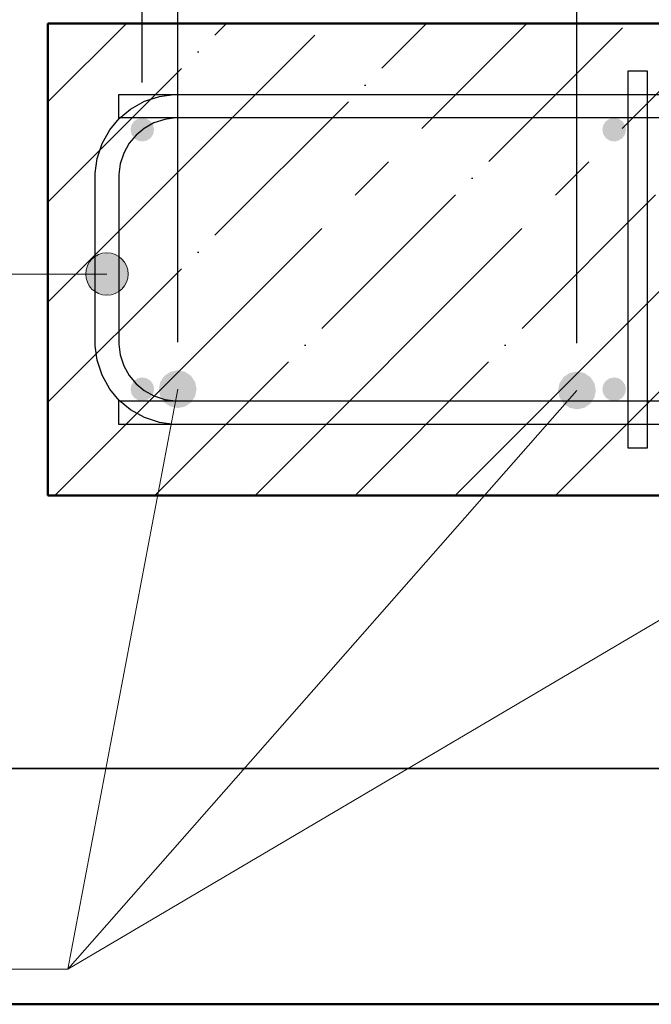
# Model space of a CAD drawing. Header units: millimetres. Extents: x -30645 to 44626, y 46540 to 77351.
# Tile 8 of 84: x -27235 to -26968, y 50022 to 50440. Entities that reach past the tile are written whole.
import ezdxf

# ---------------------------------------------------------------- set-up
doc = ezdxf.new("R2010")
doc.units = ezdxf.units.MM
doc.header["$PDMODE"] = 65
doc.linetypes.add('______11', pattern=[100, 80, -10, 0, -10])
doc.linetypes.add('______5', pattern=[220, 160, -20, 20, -20])
for name, color, linetype, lineweight in [('Standard', 7, 'Continuous', 25), ('Арм.стержн. Арматура края', 96, 'Continuous', 35), ('Арм.стержн. вертикальными 1', 22, 'Continuous', 35), ('Арм.стержн.горизонт. 1', 180, 'Continuous', 35), ('Размерная линия_ общее', 7, 'Continuous', 13)]:
    doc.layers.add(name, color=color, linetype=linetype, lineweight=lineweight)
doc.layers.add('Арм.стержн. вертикальными 2', color=7, linetype='Continuous', lineweight=35, true_color=0x006e00)
doc.layers.add('Арм.стержн.Стяжки', color=7, linetype='Continuous', lineweight=35, true_color=0x501e0f)
doc.styles.add('ISOCPEUR', font='ISOCPEUR')
doc.dimstyles.new('DIMSTYLE_3', dxfattribs={"dimtxt": 44, "dimasz": 50, "dimexe": 0, "dimexo": 0, "dimgap": 22, "dimtad": 2, "dimdec": 0, "dimrnd": 5, "dimzin": 12, "dimdsep": 46, "dimtxsty": 'ISOCPEUR', "dimblk1": 'ALL_ML_STRICH', "dimblk2": 'ALL_ML_STRICH', "dimsah": 1, "dimcen": 0, "dimclrd": 7, "dimclre": 256, "dimclrt": 7, "dimadec": 0, "dimazin": 0, "dimtfac": 1, "dimtdec": 0, "dimtix": 1, "dimtmove": 2, "dimatfit": 3, "dimfxl": 0, "dimtzin": 0, "dimlwd": 0, "dimlwe": -3, "dimarcsym": 0})
doc.dimstyles.new('DIMSTYLE_8', dxfattribs={"dimtxt": 44, "dimasz": 50, "dimexe": 0, "dimexo": 0, "dimgap": 22, "dimtad": 2, "dimdec": 0, "dimrnd": 5, "dimzin": 12, "dimdsep": 46, "dimtxsty": 'ISOCPEUR', "dimblk1": 'ALL_ML_STRICH', "dimblk2": 'ALL_ML_STRICH', "dimsah": 1, "dimcen": 0, "dimclrd": 7, "dimclre": 256, "dimclrt": 7, "dimadec": 0, "dimazin": 0, "dimtfac": 1, "dimtdec": 0, "dimtix": 1, "dimtmove": 2, "dimatfit": 3, "dimfxl": 0, "dimtvp": 1.2, "dimtzin": 0, "dimlwd": 0, "dimlwe": -3, "dimarcsym": 0})

# ---------------------------------------------------------------- blocks, each defined once
blk = doc.blocks.new('ALL_ML_STRICH')
at = {"color": 0, "linetype": 'ByBlock', "lineweight": -2}
for p, q in [((0, -0.5), (0, 0.5)), ((-0.3, -0.3), (0.3, 0.3)), ((-1, 0), (0.5, 0))]:
    blk.add_line(p, q, dxfattribs=at)
blk = doc.blocks.new('*D196')
at = {"layer": 'DEFPOINTS', "color": 7, "linetype": 'Continuous', "lineweight": 13, "transparency": 33554687}
for p in [(-27223.48, 50505.12), (-27223.48, 50438.15), (-27168.48, 50283.15)]:
    blk.add_point(p, dxfattribs=at)
at = {"layer": 'Размерная линия_ общее', "color": 253, "linetype": 'Continuous', "lineweight": -2, "true_color": 0xa0a0a0, "transparency": 33554687}
for p, q in [((-27223.48, 50458.15), (-27223.48, 50505.12)), ((-27168.48, 50303.15), (-27168.48, 50505.12))]:
    blk.add_line(p, q, dxfattribs=at)
at = {"layer": 'Размерная линия_ общее', "color": 7, "linetype": 'Continuous', "lineweight": -2, "transparency": 33554687}
blk.add_line((-27223.48, 50505.12), (-27168.48, 50505.12), dxfattribs=at)
at = {"layer": 'Размерная линия_ общее', "color": 7, "linetype": 'Continuous', "lineweight": 13, "transparency": 33554687, "xscale": 50, "yscale": 50, "zscale": 50, "rotation": 180}
blk.add_blockref('ALL_ML_STRICH', (-27223.48, 50505.12), dxfattribs=at)
at = {"layer": 'Размерная линия_ общее', "color": 7, "linetype": 'Continuous', "lineweight": 13, "transparency": 33554687, "xscale": 50, "yscale": 50, "zscale": 50}
blk.add_blockref('ALL_ML_STRICH', (-27168.48, 50505.12), dxfattribs=at)
at = {"layer": 'Размерная линия_ общее', "color": 7, "linetype": 'Continuous', "lineweight": 13, "transparency": 33554687, "insert": (-27269.1, 50537.08), "char_height": 44, "width": 88, "attachment_point": 5, "style": 'ISOCPEUR'}
blk.add_mtext('\\A1;{55}', dxfattribs=at)
blk = doc.blocks.new('*D197')
at = {"layer": 'DEFPOINTS', "color": 7, "linetype": 'Continuous', "lineweight": 13, "transparency": 33554687}
for p in [(-27168.48, 50505.12), (-27168.48, 50283.15), (-26999.23, 50282.64)]:
    blk.add_point(p, dxfattribs=at)
at = {"layer": 'Размерная линия_ общее', "color": 253, "linetype": 'Continuous', "lineweight": -2, "true_color": 0xa0a0a0, "transparency": 33554687}
for p, q in [((-27168.48, 50303.15), (-27168.48, 50505.12)), ((-26999.23, 50302.64), (-26999.23, 50505.12))]:
    blk.add_line(p, q, dxfattribs=at)
at = {"layer": 'Размерная линия_ общее', "color": 7, "linetype": 'Continuous', "lineweight": -2, "transparency": 33554687}
blk.add_line((-27168.48, 50505.12), (-26999.23, 50505.12), dxfattribs=at)
at = {"layer": 'Размерная линия_ общее', "color": 7, "linetype": 'Continuous', "lineweight": 13, "transparency": 33554687, "xscale": 50, "yscale": 50, "zscale": 50, "rotation": 180}
blk.add_blockref('ALL_ML_STRICH', (-27168.48, 50505.12), dxfattribs=at)
at = {"layer": 'Размерная линия_ общее', "color": 7, "linetype": 'Continuous', "lineweight": 13, "transparency": 33554687, "xscale": 50, "yscale": 50, "zscale": 50}
blk.add_blockref('ALL_ML_STRICH', (-26999.23, 50505.12), dxfattribs=at)
at = {"layer": 'Размерная линия_ общее', "color": 7, "linetype": 'Continuous', "lineweight": 13, "transparency": 33554687, "insert": (-27077.26, 50537.12), "char_height": 44, "width": 132, "attachment_point": 5, "style": 'ISOCPEUR'}
blk.add_mtext('\\A1;{170}', dxfattribs=at)
blk = doc.blocks.new('*D198')
at = {"layer": 'DEFPOINTS', "color": 7, "linetype": 'Continuous', "lineweight": 13, "transparency": 33554687}
for p in [(-26999.23, 50505.12), (-26999.23, 50282.64), (-26799.23, 50282.64)]:
    blk.add_point(p, dxfattribs=at)
at = {"layer": 'Размерная линия_ общее', "color": 253, "linetype": 'Continuous', "lineweight": -2, "true_color": 0xa0a0a0, "transparency": 33554687}
for p, q in [((-26999.23, 50302.64), (-26999.23, 50505.12)), ((-26799.23, 50302.64), (-26799.23, 50505.12))]:
    blk.add_line(p, q, dxfattribs=at)
at = {"layer": 'Размерная линия_ общее', "color": 7, "linetype": 'Continuous', "lineweight": -2, "transparency": 33554687}
blk.add_line((-26999.23, 50505.12), (-26799.23, 50505.12), dxfattribs=at)
at = {"layer": 'Размерная линия_ общее', "color": 7, "linetype": 'Continuous', "lineweight": 13, "transparency": 33554687, "xscale": 50, "yscale": 50, "zscale": 50, "rotation": 180}
blk.add_blockref('ALL_ML_STRICH', (-26999.23, 50505.12), dxfattribs=at)
at = {"layer": 'Размерная линия_ общее', "color": 7, "linetype": 'Continuous', "lineweight": 13, "transparency": 33554687, "xscale": 50, "yscale": 50, "zscale": 50}
blk.add_blockref('ALL_ML_STRICH', (-26799.23, 50505.12), dxfattribs=at)
at = {"layer": 'Размерная линия_ общее', "color": 7, "linetype": 'Continuous', "lineweight": 13, "transparency": 33554687, "insert": (-26897.03, 50537.12), "char_height": 44, "width": 132, "attachment_point": 5, "style": 'ISOCPEUR'}
blk.add_mtext('\\A1;{200}', dxfattribs=at)
blk = doc.blocks.new('*D199')
at = {"layer": 'DEFPOINTS', "color": 7, "linetype": 'Continuous', "lineweight": 13, "transparency": 33554687}
for p in [(-27223.48, 50590.09), (-27223.48, 50438.15), (-27183.48, 50393.15)]:
    blk.add_point(p, dxfattribs=at)
at = {"layer": 'Размерная линия_ общее', "color": 253, "linetype": 'Continuous', "lineweight": -2, "true_color": 0xa0a0a0, "transparency": 33554687}
for p, q in [((-27223.48, 50458.15), (-27223.48, 50590.09)), ((-27183.48, 50413.15), (-27183.48, 50590.09))]:
    blk.add_line(p, q, dxfattribs=at)
at = {"layer": 'Размерная линия_ общее', "color": 7, "linetype": 'Continuous', "lineweight": -2, "transparency": 33554687}
blk.add_line((-27223.48, 50590.09), (-27183.48, 50590.09), dxfattribs=at)
at = {"layer": 'Размерная линия_ общее', "color": 7, "linetype": 'Continuous', "lineweight": 13, "transparency": 33554687, "xscale": 50, "yscale": 50, "zscale": 50, "rotation": 180}
blk.add_blockref('ALL_ML_STRICH', (-27223.48, 50590.09), dxfattribs=at)
at = {"layer": 'Размерная линия_ общее', "color": 7, "linetype": 'Continuous', "lineweight": 13, "transparency": 33554687, "xscale": 50, "yscale": 50, "zscale": 50}
blk.add_blockref('ALL_ML_STRICH', (-27183.48, 50590.09), dxfattribs=at)
at = {"layer": 'Размерная линия_ общее', "color": 7, "linetype": 'Continuous', "lineweight": 13, "transparency": 33554687, "insert": (-27279.9, 50622.09), "char_height": 44, "width": 88, "attachment_point": 5, "style": 'ISOCPEUR'}
blk.add_mtext('\\A1;{40}', dxfattribs=at)
blk = doc.blocks.new('*D200')
at = {"layer": 'DEFPOINTS', "color": 7, "linetype": 'Continuous', "lineweight": 13, "transparency": 33554687}
for p in [(-27183.48, 50590.09), (-27183.48, 50393.15), (-25983.48, 50393.15)]:
    blk.add_point(p, dxfattribs=at)
at = {"layer": 'Размерная линия_ общее', "color": 253, "linetype": 'Continuous', "lineweight": -2, "true_color": 0xa0a0a0, "transparency": 33554687}
for p, q in [((-27183.48, 50413.15), (-27183.48, 50590.09)), ((-25983.48, 50413.15), (-25983.48, 50590.09))]:
    blk.add_line(p, q, dxfattribs=at)
at = {"layer": 'Размерная линия_ общее', "color": 7, "linetype": 'Continuous', "lineweight": -2, "transparency": 33554687}
blk.add_line((-27183.48, 50590.09), (-25983.48, 50590.09), dxfattribs=at)
at = {"layer": 'Размерная линия_ общее', "color": 7, "linetype": 'Continuous', "lineweight": 13, "transparency": 33554687, "xscale": 50, "yscale": 50, "zscale": 50, "rotation": 180}
blk.add_blockref('ALL_ML_STRICH', (-27183.48, 50590.09), dxfattribs=at)
at = {"layer": 'Размерная линия_ общее', "color": 7, "linetype": 'Continuous', "lineweight": 13, "transparency": 33554687, "xscale": 50, "yscale": 50, "zscale": 50}
blk.add_blockref('ALL_ML_STRICH', (-25983.48, 50590.09), dxfattribs=at)
at = {"layer": 'Размерная линия_ общее', "color": 7, "linetype": 'Continuous', "lineweight": 13, "transparency": 33554687, "insert": (-26717.48, 50644.09), "char_height": 44, "width": 2.2, "attachment_point": 1, "line_spacing_factor": 0.60241, "style": 'ISOCPEUR'}
blk.add_mtext('\\W0.91;6х200=1200', dxfattribs=at)

msp = doc.modelspace()

# ---------------------------------------------------------------- hatches: boundary and pattern name
at = {"layer": 'Арм.стержн. Арматура края', "linetype": 'Continuous', "lineweight": 13, "transparency": 33554687}
for points in [[(-27206.22, 50336.48), (-27202.98, 50324.24), (-27202.98, 50339.72)], [(-27206.22, 50336.48), (-27202.98, 50324.24), (-27202.98, 50339.72)], [(-27206.22, 50336.48), (-27202.98, 50324.24), (-27202.98, 50339.72)], [(-27206.22, 50336.48), (-27202.98, 50324.24), (-27202.98, 50339.72)], [(-27206.22, 50336.48), (-27202.98, 50324.24), (-27202.98, 50339.72)], [(-27206.22, 50336.48), (-27202.98, 50324.24), (-27202.98, 50339.72)], [(-27206.22, 50336.48), (-27202.98, 50324.24), (-27202.98, 50339.72)], [(-27206.22, 50336.48), (-27202.98, 50324.24), (-27202.98, 50339.72)], [(-27206.22, 50336.48), (-27202.98, 50324.24), (-27202.98, 50339.72)], [(-27206.22, 50336.48), (-27202.98, 50324.24), (-27202.98, 50339.72)], [(-27206.22, 50336.48), (-27202.98, 50324.24), (-27202.98, 50339.72)], [(-27202.98, 50339.72), (-27198.48, 50322.98), (-27198.48, 50340.98)], [(-27202.98, 50339.72), (-27198.48, 50322.98), (-27198.48, 50340.98)], [(-27202.98, 50339.72), (-27198.48, 50322.98), (-27198.48, 50340.98)], [(-27202.98, 50339.72), (-27198.48, 50322.98), (-27198.48, 50340.98)], [(-27202.98, 50339.72), (-27198.48, 50322.98), (-27198.48, 50340.98)], [(-27202.98, 50339.72), (-27198.48, 50322.98), (-27198.48, 50340.98)], [(-27202.98, 50339.72), (-27198.48, 50322.98), (-27198.48, 50340.98)], [(-27202.98, 50339.72), (-27198.48, 50322.98), (-27198.48, 50340.98)], [(-27202.98, 50339.72), (-27198.48, 50322.98), (-27198.48, 50340.98)], [(-27202.98, 50339.72), (-27198.48, 50322.98), (-27198.48, 50340.98)], [(-27202.98, 50339.72), (-27198.48, 50322.98), (-27198.48, 50340.98)], [(-27202.98, 50339.72), (-27202.98, 50324.24), (-27198.48, 50322.98)], [(-27202.98, 50339.72), (-27202.98, 50324.24), (-27198.48, 50322.98)], [(-27202.98, 50339.72), (-27202.98, 50324.24), (-27198.48, 50322.98)], [(-27202.98, 50339.72), (-27202.98, 50324.24), (-27198.48, 50322.98)], [(-27202.98, 50339.72), (-27202.98, 50324.24), (-27198.48, 50322.98)], [(-27202.98, 50339.72), (-27202.98, 50324.24), (-27198.48, 50322.98)], [(-27202.98, 50339.72), (-27202.98, 50324.24), (-27198.48, 50322.98)], [(-27202.98, 50339.72), (-27202.98, 50324.24), (-27198.48, 50322.98)], [(-27202.98, 50339.72), (-27202.98, 50324.24), (-27198.48, 50322.98)], [(-27202.98, 50339.72), (-27202.98, 50324.24), (-27198.48, 50322.98)], [(-27202.98, 50339.72), (-27202.98, 50324.24), (-27198.48, 50322.98)], [(-27198.48, 50340.98), (-27198.48, 50322.98), (-27193.98, 50324.24)], [(-27198.48, 50340.98), (-27193.98, 50324.24), (-27193.98, 50339.72)], [(-27198.48, 50340.98), (-27198.48, 50322.98), (-27193.98, 50324.24)], [(-27198.48, 50340.98), (-27193.98, 50324.24), (-27193.98, 50339.72)], [(-27198.48, 50340.98), (-27198.48, 50322.98), (-27193.98, 50324.24)], [(-27198.48, 50340.98), (-27193.98, 50324.24), (-27193.98, 50339.72)], [(-27198.48, 50340.98), (-27198.48, 50322.98), (-27193.98, 50324.24)], [(-27198.48, 50340.98), (-27193.98, 50324.24), (-27193.98, 50339.72)], [(-27198.48, 50340.98), (-27198.48, 50322.98), (-27193.98, 50324.24)], [(-27198.48, 50340.98), (-27193.98, 50324.24), (-27193.98, 50339.72)], [(-27198.48, 50340.98), (-27198.48, 50322.98), (-27193.98, 50324.24)], [(-27198.48, 50340.98), (-27193.98, 50324.24), (-27193.98, 50339.72)], [(-27198.48, 50340.98), (-27198.48, 50322.98), (-27193.98, 50324.24)], [(-27198.48, 50340.98), (-27193.98, 50324.24), (-27193.98, 50339.72)], [(-27198.48, 50340.98), (-27198.48, 50322.98), (-27193.98, 50324.24)], [(-27198.48, 50340.98), (-27193.98, 50324.24), (-27193.98, 50339.72)], [(-27198.48, 50340.98), (-27198.48, 50322.98), (-27193.98, 50324.24)], [(-27198.48, 50340.98), (-27193.98, 50324.24), (-27193.98, 50339.72)], [(-27198.48, 50340.98), (-27198.48, 50322.98), (-27193.98, 50324.24)], [(-27198.48, 50340.98), (-27193.98, 50324.24), (-27193.98, 50339.72)], [(-27198.48, 50340.98), (-27198.48, 50322.98), (-27193.98, 50324.24)], [(-27198.48, 50340.98), (-27193.98, 50324.24), (-27193.98, 50339.72)], [(-27193.98, 50339.72), (-27193.98, 50324.24), (-27190.74, 50327.48)], [(-27193.98, 50339.72), (-27190.74, 50327.48), (-27190.74, 50336.48)], [(-27193.98, 50339.72), (-27193.98, 50324.24), (-27190.74, 50327.48)], [(-27193.98, 50339.72), (-27190.74, 50327.48), (-27190.74, 50336.48)], [(-27193.98, 50339.72), (-27193.98, 50324.24), (-27190.74, 50327.48)], [(-27193.98, 50339.72), (-27190.74, 50327.48), (-27190.74, 50336.48)], [(-27193.98, 50339.72), (-27193.98, 50324.24), (-27190.74, 50327.48)], [(-27193.98, 50339.72), (-27190.74, 50327.48), (-27190.74, 50336.48)], [(-27193.98, 50339.72), (-27193.98, 50324.24), (-27190.74, 50327.48)], [(-27193.98, 50339.72), (-27190.74, 50327.48), (-27190.74, 50336.48)], [(-27193.98, 50339.72), (-27193.98, 50324.24), (-27190.74, 50327.48)], [(-27193.98, 50339.72), (-27190.74, 50327.48), (-27190.74, 50336.48)], [(-27193.98, 50339.72), (-27193.98, 50324.24), (-27190.74, 50327.48)], [(-27193.98, 50339.72), (-27190.74, 50327.48), (-27190.74, 50336.48)], [(-27193.98, 50339.72), (-27193.98, 50324.24), (-27190.74, 50327.48)], [(-27193.98, 50339.72), (-27190.74, 50327.48), (-27190.74, 50336.48)], [(-27193.98, 50339.72), (-27193.98, 50324.24), (-27190.74, 50327.48)], [(-27193.98, 50339.72), (-27190.74, 50327.48), (-27190.74, 50336.48)], [(-27193.98, 50339.72), (-27193.98, 50324.24), (-27190.74, 50327.48)], [(-27193.98, 50339.72), (-27190.74, 50327.48), (-27190.74, 50336.48)], [(-27193.98, 50339.72), (-27193.98, 50324.24), (-27190.74, 50327.48)], [(-27193.98, 50339.72), (-27190.74, 50327.48), (-27190.74, 50336.48)], [(-27206.22, 50327.48), (-27206.22, 50336.48), (-27207.48, 50331.98)], [(-27206.22, 50327.48), (-27206.22, 50336.48), (-27207.48, 50331.98)], [(-27206.22, 50327.48), (-27206.22, 50336.48), (-27207.48, 50331.98)], [(-27206.22, 50327.48), (-27206.22, 50336.48), (-27207.48, 50331.98)], [(-27206.22, 50327.48), (-27206.22, 50336.48), (-27207.48, 50331.98)], [(-27206.22, 50327.48), (-27206.22, 50336.48), (-27207.48, 50331.98)], [(-27206.22, 50327.48), (-27206.22, 50336.48), (-27207.48, 50331.98)], [(-27206.22, 50327.48), (-27206.22, 50336.48), (-27207.48, 50331.98)], [(-27206.22, 50327.48), (-27206.22, 50336.48), (-27207.48, 50331.98)], [(-27206.22, 50327.48), (-27206.22, 50336.48), (-27207.48, 50331.98)], [(-27206.22, 50327.48), (-27206.22, 50336.48), (-27207.48, 50331.98)], [(-27206.22, 50336.48), (-27206.22, 50327.48), (-27202.98, 50324.24)], [(-27206.22, 50336.48), (-27206.22, 50327.48), (-27202.98, 50324.24)], [(-27206.22, 50336.48), (-27206.22, 50327.48), (-27202.98, 50324.24)], [(-27206.22, 50336.48), (-27206.22, 50327.48), (-27202.98, 50324.24)], [(-27206.22, 50336.48), (-27206.22, 50327.48), (-27202.98, 50324.24)], [(-27206.22, 50336.48), (-27206.22, 50327.48), (-27202.98, 50324.24)], [(-27206.22, 50336.48), (-27206.22, 50327.48), (-27202.98, 50324.24)], [(-27206.22, 50336.48), (-27206.22, 50327.48), (-27202.98, 50324.24)], [(-27206.22, 50336.48), (-27206.22, 50327.48), (-27202.98, 50324.24)], [(-27206.22, 50336.48), (-27206.22, 50327.48), (-27202.98, 50324.24)], [(-27206.22, 50336.48), (-27206.22, 50327.48), (-27202.98, 50324.24)], [(-27190.74, 50336.48), (-27190.74, 50327.48), (-27189.48, 50331.98)], [(-27190.74, 50336.48), (-27190.74, 50327.48), (-27189.48, 50331.98)], [(-27190.74, 50336.48), (-27190.74, 50327.48), (-27189.48, 50331.98)], [(-27190.74, 50336.48), (-27190.74, 50327.48), (-27189.48, 50331.98)], [(-27190.74, 50336.48), (-27190.74, 50327.48), (-27189.48, 50331.98)], [(-27190.74, 50336.48), (-27190.74, 50327.48), (-27189.48, 50331.98)], [(-27190.74, 50336.48), (-27190.74, 50327.48), (-27189.48, 50331.98)], [(-27190.74, 50336.48), (-27190.74, 50327.48), (-27189.48, 50331.98)], [(-27190.74, 50336.48), (-27190.74, 50327.48), (-27189.48, 50331.98)], [(-27190.74, 50336.48), (-27190.74, 50327.48), (-27189.48, 50331.98)], [(-27190.74, 50336.48), (-27190.74, 50327.48), (-27189.48, 50331.98)]]:
    msp.add_hatch(color=7, dxfattribs=at).paths.add_polyline_path(points)
at = {"layer": 'Арм.стержн. вертикальными 1', "linetype": 'Continuous', "lineweight": 50, "transparency": 33554687}
for points in [[(-27178.48, 50393.15), (-27178.86, 50395.06), (-27179.95, 50396.69), (-27181.57, 50397.77), (-27183.48, 50398.15), (-27185.4, 50397.77), (-27187.02, 50396.69), (-27188.1, 50395.06), (-27188.48, 50393.15), (-27188.1, 50391.24), (-27187.02, 50389.61), (-27185.4, 50388.53), (-27183.48, 50388.15), (-27181.57, 50388.53), (-27179.95, 50389.61), (-27178.86, 50391.24)], [(-26978.48, 50393.15), (-26978.86, 50395.06), (-26979.95, 50396.69), (-26981.57, 50397.77), (-26983.48, 50398.15), (-26985.4, 50397.77), (-26987.02, 50396.69), (-26988.1, 50395.06), (-26988.48, 50393.15), (-26988.1, 50391.24), (-26987.02, 50389.61), (-26985.4, 50388.53), (-26983.48, 50388.15), (-26981.57, 50388.53), (-26979.95, 50389.61), (-26978.86, 50391.24)], [(-27178.48, 50283.15), (-27178.86, 50285.06), (-27179.95, 50286.68), (-27181.57, 50287.77), (-27183.48, 50288.15), (-27185.4, 50287.77), (-27187.02, 50286.68), (-27188.1, 50285.06), (-27188.48, 50283.15), (-27188.1, 50281.24), (-27187.02, 50279.61), (-27185.4, 50278.53), (-27183.48, 50278.15), (-27181.57, 50278.53), (-27179.95, 50279.61), (-27178.86, 50281.24)], [(-26978.48, 50283.15), (-26978.86, 50285.06), (-26979.95, 50286.68), (-26981.57, 50287.77), (-26983.48, 50288.15), (-26985.4, 50287.77), (-26987.02, 50286.68), (-26988.1, 50285.06), (-26988.48, 50283.15), (-26988.1, 50281.24), (-26987.02, 50279.61), (-26985.4, 50278.53), (-26983.48, 50278.15), (-26981.57, 50278.53), (-26979.95, 50279.61), (-26978.86, 50281.24)]]:
    msp.add_hatch(color=4, dxfattribs=at).paths.add_polyline_path(points)
at = {"layer": 'Арм.стержн. вертикальными 2', "linetype": 'Continuous', "lineweight": 50, "transparency": 33554687}
for points in [[(-27160.48, 50283.15), (-27161.09, 50286.21), (-27162.83, 50288.81), (-27165.42, 50290.54), (-27168.48, 50291.15), (-27171.54, 50290.54), (-27174.14, 50288.81), (-27175.87, 50286.21), (-27176.48, 50283.15), (-27175.87, 50280.09), (-27174.14, 50277.49), (-27171.54, 50275.76), (-27168.48, 50275.15), (-27165.42, 50275.76), (-27162.83, 50277.49), (-27161.09, 50280.09)], [(-26991.23, 50282.64), (-26991.84, 50285.7), (-26993.57, 50288.29), (-26996.17, 50290.03), (-26999.23, 50290.64), (-27002.29, 50290.03), (-27004.89, 50288.29), (-27006.62, 50285.7), (-27007.23, 50282.64), (-27006.62, 50279.57), (-27004.89, 50276.98), (-27002.29, 50275.25), (-26999.23, 50274.64), (-26996.17, 50275.25), (-26993.57, 50276.98), (-26991.84, 50279.57)]]:
    msp.add_hatch(color=7, dxfattribs=at).paths.add_polyline_path(points)

# ---------------------------------------------------------------- linework, layer by layer
at = {"color": 52, "linetype": 'Continuous', "lineweight": -3, "transparency": 33554687}
for p, q in [((-27313.97, 50122.39), (-25671.53, 50122.39)), ((-25671.53, 50122.39), (-27313.97, 50122.39))]:
    msp.add_line(p, q, dxfattribs=at)
at = {"layer": 'Standard', "color": 253, "linetype": '______11', "lineweight": -3, "true_color": 0xababab, "transparency": 33554687}
for p, q in [((-27223.48, 50362.48), (-27147.81, 50438.15)), ((-27223.48, 50277.63), (-27062.96, 50438.15)), ((-27178.11, 50238.15), (-26978.11, 50438.15)), ((-27093.25, 50238.15), (-26893.25, 50438.15)), ((-27008.4, 50238.15), (-26808.4, 50438.15))]:
    msp.add_line(p, q, dxfattribs=at)
at = {"layer": 'Standard', "color": 253, "linetype": '______5', "lineweight": -3, "true_color": 0xababab, "transparency": 33554687}
for p, q in [((-27223.48, 50404.91), (-27190.24, 50438.15)), ((-27223.48, 50320.05), (-27105.39, 50438.15)), ((-27220.53, 50238.15), (-27020.53, 50438.15)), ((-27135.68, 50238.15), (-26935.68, 50438.15)), ((-27050.83, 50238.15), (-26850.83, 50438.15))]:
    msp.add_line(p, q, dxfattribs=at)
at = {"layer": 'Standard', "color": 7, "linetype": 'Continuous', "lineweight": 50, "transparency": 33554687}
for p, q in [((-27223.48, 50438.15), (-27223.48, 50238.15)), ((-25773.48, 50438.15), (-27223.48, 50438.15)), ((-27223.48, 50238.15), (-25773.48, 50238.15))]:
    msp.add_line(p, q, dxfattribs=at)
msp.add_lwpolyline([(-27413.97, 50022.39), (-25571.53, 50022.39), (-25571.53, 50592.65), (-27413.97, 50592.65), (-27413.97, 50022.39)], dxfattribs=at)
at = {"layer": 'Арм.стержн. Арматура края', "color": 7, "linetype": 'Continuous', "lineweight": 13, "transparency": 33554687}
for p, q in [((-27198.48, 50340.98), (-27198.48, 50340.98)), ((-27198.48, 50340.98), (-27198.48, 50340.98)), ((-27198.48, 50340.98), (-27198.48, 50340.98)), ((-27198.48, 50340.98), (-27198.48, 50340.98)), ((-27198.48, 50340.98), (-27198.48, 50340.98)), ((-27198.48, 50340.98), (-27198.48, 50340.98)), ((-27198.48, 50340.98), (-27198.48, 50340.98)), ((-27198.48, 50340.98), (-27198.48, 50340.98)), ((-27198.48, 50340.98), (-27198.48, 50340.98)), ((-27198.48, 50340.98), (-27198.48, 50340.98)), ((-27198.48, 50340.98), (-27198.48, 50340.98)), ((-27631.06, 50331.98), (-27235.06, 50331.98)), ((-27235.06, 50331.98), (-27198.48, 50331.98)), ((-27235.06, 50331.98), (-27198.48, 50331.98)), ((-27235.06, 50331.98), (-27198.48, 50331.98)), ((-27235.06, 50331.98), (-27198.48, 50331.98)), ((-27235.06, 50331.98), (-27198.48, 50331.98)), ((-27235.06, 50331.98), (-27198.48, 50331.98)), ((-27235.06, 50331.98), (-27198.48, 50331.98)), ((-27235.06, 50331.98), (-27198.48, 50331.98)), ((-27235.06, 50331.98), (-27198.48, 50331.98)), ((-27235.06, 50331.98), (-27198.48, 50331.98)), ((-27235.06, 50331.98), (-27198.48, 50331.98)), ((-27207.48, 50331.98), (-27207.48, 50331.98)), ((-27207.48, 50331.98), (-27207.48, 50331.98)), ((-27207.48, 50331.98), (-27207.48, 50331.98)), ((-27207.48, 50331.98), (-27207.48, 50331.98)), ((-27207.48, 50331.98), (-27207.48, 50331.98)), ((-27207.48, 50331.98), (-27207.48, 50331.98)), ((-27207.48, 50331.98), (-27207.48, 50331.98)), ((-27207.48, 50331.98), (-27207.48, 50331.98)), ((-27207.48, 50331.98), (-27207.48, 50331.98)), ((-27207.48, 50331.98), (-27207.48, 50331.98)), ((-27207.48, 50331.98), (-27207.48, 50331.98)), ((-27189.48, 50331.98), (-27189.48, 50331.98)), ((-27189.48, 50331.98), (-27189.48, 50331.98)), ((-27189.48, 50331.98), (-27189.48, 50331.98)), ((-27189.48, 50331.98), (-27189.48, 50331.98)), ((-27189.48, 50331.98), (-27189.48, 50331.98)), ((-27189.48, 50331.98), (-27189.48, 50331.98)), ((-27189.48, 50331.98), (-27189.48, 50331.98)), ((-27189.48, 50331.98), (-27189.48, 50331.98)), ((-27189.48, 50331.98), (-27189.48, 50331.98)), ((-27189.48, 50331.98), (-27189.48, 50331.98)), ((-27189.48, 50331.98), (-27189.48, 50331.98)), ((-27198.48, 50322.98), (-27198.48, 50322.98)), ((-27198.48, 50322.98), (-27198.48, 50322.98)), ((-27198.48, 50322.98), (-27198.48, 50322.98)), ((-27198.48, 50322.98), (-27198.48, 50322.98)), ((-27198.48, 50322.98), (-27198.48, 50322.98)), ((-27198.48, 50322.98), (-27198.48, 50322.98)), ((-27198.48, 50322.98), (-27198.48, 50322.98)), ((-27198.48, 50322.98), (-27198.48, 50322.98)), ((-27198.48, 50322.98), (-27198.48, 50322.98)), ((-27198.48, 50322.98), (-27198.48, 50322.98)), ((-27198.48, 50322.98), (-27198.48, 50322.98))]:
    msp.add_line(p, q, dxfattribs=at)
at = {"layer": 'Арм.стержн. Арматура края', "color": 4, "linetype": 'Continuous', "lineweight": 25, "transparency": 33554687}
for points in [[(-26703.48, 50268.15), (-27170.14, 50268.15), (-27176.24, 50269), (-27182.59, 50271.09), (-27188.43, 50274.37), (-27193.25, 50278.39), (-27197.27, 50283.2), (-27200.54, 50289.05), (-27202.64, 50295.4), (-27203.48, 50301.5), (-27203.48, 50374.8), (-27202.64, 50380.9), (-27200.54, 50387.25), (-27197.27, 50393.1), (-27193.25, 50397.91), (-27188.43, 50401.93), (-27182.59, 50405.21), (-27176.24, 50407.3), (-27170.14, 50408.15), (-26703.48, 50408.15)], [(-26703.48, 50268.15), (-27170.14, 50268.15), (-27176.24, 50269), (-27182.59, 50271.09), (-27188.43, 50274.37), (-27193.25, 50278.39), (-27197.27, 50283.2), (-27200.54, 50289.05), (-27202.64, 50295.4), (-27203.48, 50301.5), (-27203.48, 50374.8), (-27202.64, 50380.9), (-27200.54, 50387.25), (-27197.27, 50393.1), (-27193.25, 50397.91), (-27188.43, 50401.93), (-27182.59, 50405.21), (-27176.24, 50407.3), (-27170.14, 50408.15), (-26703.48, 50408.15)], [(-26703.48, 50268.15), (-27170.14, 50268.15), (-27176.24, 50269), (-27182.59, 50271.09), (-27188.43, 50274.37), (-27193.25, 50278.39), (-27197.27, 50283.2), (-27200.54, 50289.05), (-27202.64, 50295.4), (-27203.48, 50301.5), (-27203.48, 50374.8), (-27202.64, 50380.9), (-27200.54, 50387.25), (-27197.27, 50393.1), (-27193.25, 50397.91), (-27188.43, 50401.93), (-27182.59, 50405.21), (-27176.24, 50407.3), (-27170.14, 50408.15), (-26703.48, 50408.15)], [(-26703.48, 50268.15), (-27170.14, 50268.15), (-27176.24, 50269), (-27182.59, 50271.09), (-27188.43, 50274.37), (-27193.25, 50278.39), (-27197.27, 50283.2), (-27200.54, 50289.05), (-27202.64, 50295.4), (-27203.48, 50301.5), (-27203.48, 50374.8), (-27202.64, 50380.9), (-27200.54, 50387.25), (-27197.27, 50393.1), (-27193.25, 50397.91), (-27188.43, 50401.93), (-27182.59, 50405.21), (-27176.24, 50407.3), (-27170.14, 50408.15), (-26703.48, 50408.15)], [(-26703.48, 50268.15), (-27170.14, 50268.15), (-27176.24, 50269), (-27182.59, 50271.09), (-27188.43, 50274.37), (-27193.25, 50278.39), (-27197.27, 50283.2), (-27200.54, 50289.05), (-27202.64, 50295.4), (-27203.48, 50301.5), (-27203.48, 50374.8), (-27202.64, 50380.9), (-27200.54, 50387.25), (-27197.27, 50393.1), (-27193.25, 50397.91), (-27188.43, 50401.93), (-27182.59, 50405.21), (-27176.24, 50407.3), (-27170.14, 50408.15), (-26703.48, 50408.15)], [(-26703.48, 50268.15), (-27170.14, 50268.15), (-27176.24, 50269), (-27182.59, 50271.09), (-27188.43, 50274.37), (-27193.25, 50278.39), (-27197.27, 50283.2), (-27200.54, 50289.05), (-27202.64, 50295.4), (-27203.48, 50301.5), (-27203.48, 50374.8), (-27202.64, 50380.9), (-27200.54, 50387.25), (-27197.27, 50393.1), (-27193.25, 50397.91), (-27188.43, 50401.93), (-27182.59, 50405.21), (-27176.24, 50407.3), (-27170.14, 50408.15), (-26703.48, 50408.15)], [(-26703.48, 50268.15), (-27170.14, 50268.15), (-27176.24, 50269), (-27182.59, 50271.09), (-27188.43, 50274.37), (-27193.25, 50278.39), (-27197.27, 50283.2), (-27200.54, 50289.05), (-27202.64, 50295.4), (-27203.48, 50301.5), (-27203.48, 50374.8), (-27202.64, 50380.9), (-27200.54, 50387.25), (-27197.27, 50393.1), (-27193.25, 50397.91), (-27188.43, 50401.93), (-27182.59, 50405.21), (-27176.24, 50407.3), (-27170.14, 50408.15), (-26703.48, 50408.15)], [(-26703.48, 50268.15), (-27170.14, 50268.15), (-27176.24, 50269), (-27182.59, 50271.09), (-27188.43, 50274.37), (-27193.25, 50278.39), (-27197.27, 50283.2), (-27200.54, 50289.05), (-27202.64, 50295.4), (-27203.48, 50301.5), (-27203.48, 50374.8), (-27202.64, 50380.9), (-27200.54, 50387.25), (-27197.27, 50393.1), (-27193.25, 50397.91), (-27188.43, 50401.93), (-27182.59, 50405.21), (-27176.24, 50407.3), (-27170.14, 50408.15), (-26703.48, 50408.15)], [(-26703.48, 50268.15), (-27170.14, 50268.15), (-27176.24, 50269), (-27182.59, 50271.09), (-27188.43, 50274.37), (-27193.25, 50278.39), (-27197.27, 50283.2), (-27200.54, 50289.05), (-27202.64, 50295.4), (-27203.48, 50301.5), (-27203.48, 50374.8), (-27202.64, 50380.9), (-27200.54, 50387.25), (-27197.27, 50393.1), (-27193.25, 50397.91), (-27188.43, 50401.93), (-27182.59, 50405.21), (-27176.24, 50407.3), (-27170.14, 50408.15), (-26703.48, 50408.15)], [(-26703.48, 50268.15), (-27170.14, 50268.15), (-27176.24, 50269), (-27182.59, 50271.09), (-27188.43, 50274.37), (-27193.25, 50278.39), (-27197.27, 50283.2), (-27200.54, 50289.05), (-27202.64, 50295.4), (-27203.48, 50301.5), (-27203.48, 50374.8), (-27202.64, 50380.9), (-27200.54, 50387.25), (-27197.27, 50393.1), (-27193.25, 50397.91), (-27188.43, 50401.93), (-27182.59, 50405.21), (-27176.24, 50407.3), (-27170.14, 50408.15), (-26703.48, 50408.15)], [(-26703.48, 50268.15), (-27170.14, 50268.15), (-27176.24, 50269), (-27182.59, 50271.09), (-27188.43, 50274.37), (-27193.25, 50278.39), (-27197.27, 50283.2), (-27200.54, 50289.05), (-27202.64, 50295.4), (-27203.48, 50301.5), (-27203.48, 50374.8), (-27202.64, 50380.9), (-27200.54, 50387.25), (-27197.27, 50393.1), (-27193.25, 50397.91), (-27188.43, 50401.93), (-27182.59, 50405.21), (-27176.24, 50407.3), (-27170.14, 50408.15), (-26703.48, 50408.15)], [(-26703.48, 50398.15), (-27169.45, 50398.15), (-27173.97, 50397.52), (-27178.54, 50396.01), (-27182.74, 50393.66), (-27186.15, 50390.81), (-27189, 50387.4), (-27191.35, 50383.21), (-27192.86, 50378.63), (-27193.48, 50374.11), (-27193.48, 50302.19), (-27192.86, 50297.67), (-27191.35, 50293.09), (-27189, 50288.9), (-27186.15, 50285.49), (-27182.74, 50282.64), (-27178.54, 50280.29), (-27173.97, 50278.78), (-27169.45, 50278.15), (-26703.48, 50278.15)], [(-26703.48, 50398.15), (-27169.45, 50398.15), (-27173.97, 50397.52), (-27178.54, 50396.01), (-27182.74, 50393.66), (-27186.15, 50390.81), (-27189, 50387.4), (-27191.35, 50383.21), (-27192.86, 50378.63), (-27193.48, 50374.11), (-27193.48, 50302.19), (-27192.86, 50297.67), (-27191.35, 50293.09), (-27189, 50288.9), (-27186.15, 50285.49), (-27182.74, 50282.64), (-27178.54, 50280.29), (-27173.97, 50278.78), (-27169.45, 50278.15), (-26703.48, 50278.15)], [(-26703.48, 50398.15), (-27169.45, 50398.15), (-27173.97, 50397.52), (-27178.54, 50396.01), (-27182.74, 50393.66), (-27186.15, 50390.81), (-27189, 50387.4), (-27191.35, 50383.21), (-27192.86, 50378.63), (-27193.48, 50374.11), (-27193.48, 50302.19), (-27192.86, 50297.67), (-27191.35, 50293.09), (-27189, 50288.9), (-27186.15, 50285.49), (-27182.74, 50282.64), (-27178.54, 50280.29), (-27173.97, 50278.78), (-27169.45, 50278.15), (-26703.48, 50278.15)], [(-26703.48, 50398.15), (-27169.45, 50398.15), (-27173.97, 50397.52), (-27178.54, 50396.01), (-27182.74, 50393.66), (-27186.15, 50390.81), (-27189, 50387.4), (-27191.35, 50383.21), (-27192.86, 50378.63), (-27193.48, 50374.11), (-27193.48, 50302.19), (-27192.86, 50297.67), (-27191.35, 50293.09), (-27189, 50288.9), (-27186.15, 50285.49), (-27182.74, 50282.64), (-27178.54, 50280.29), (-27173.97, 50278.78), (-27169.45, 50278.15), (-26703.48, 50278.15)], [(-26703.48, 50398.15), (-27169.45, 50398.15), (-27173.97, 50397.52), (-27178.54, 50396.01), (-27182.74, 50393.66), (-27186.15, 50390.81), (-27189, 50387.4), (-27191.35, 50383.21), (-27192.86, 50378.63), (-27193.48, 50374.11), (-27193.48, 50302.19), (-27192.86, 50297.67), (-27191.35, 50293.09), (-27189, 50288.9), (-27186.15, 50285.49), (-27182.74, 50282.64), (-27178.54, 50280.29), (-27173.97, 50278.78), (-27169.45, 50278.15), (-26703.48, 50278.15)], [(-26703.48, 50398.15), (-27169.45, 50398.15), (-27173.97, 50397.52), (-27178.54, 50396.01), (-27182.74, 50393.66), (-27186.15, 50390.81), (-27189, 50387.4), (-27191.35, 50383.21), (-27192.86, 50378.63), (-27193.48, 50374.11), (-27193.48, 50302.19), (-27192.86, 50297.67), (-27191.35, 50293.09), (-27189, 50288.9), (-27186.15, 50285.49), (-27182.74, 50282.64), (-27178.54, 50280.29), (-27173.97, 50278.78), (-27169.45, 50278.15), (-26703.48, 50278.15)], [(-26703.48, 50398.15), (-27169.45, 50398.15), (-27173.97, 50397.52), (-27178.54, 50396.01), (-27182.74, 50393.66), (-27186.15, 50390.81), (-27189, 50387.4), (-27191.35, 50383.21), (-27192.86, 50378.63), (-27193.48, 50374.11), (-27193.48, 50302.19), (-27192.86, 50297.67), (-27191.35, 50293.09), (-27189, 50288.9), (-27186.15, 50285.49), (-27182.74, 50282.64), (-27178.54, 50280.29), (-27173.97, 50278.78), (-27169.45, 50278.15), (-26703.48, 50278.15)], [(-26703.48, 50398.15), (-27169.45, 50398.15), (-27173.97, 50397.52), (-27178.54, 50396.01), (-27182.74, 50393.66), (-27186.15, 50390.81), (-27189, 50387.4), (-27191.35, 50383.21), (-27192.86, 50378.63), (-27193.48, 50374.11), (-27193.48, 50302.19), (-27192.86, 50297.67), (-27191.35, 50293.09), (-27189, 50288.9), (-27186.15, 50285.49), (-27182.74, 50282.64), (-27178.54, 50280.29), (-27173.97, 50278.78), (-27169.45, 50278.15), (-26703.48, 50278.15)], [(-26703.48, 50398.15), (-27169.45, 50398.15), (-27173.97, 50397.52), (-27178.54, 50396.01), (-27182.74, 50393.66), (-27186.15, 50390.81), (-27189, 50387.4), (-27191.35, 50383.21), (-27192.86, 50378.63), (-27193.48, 50374.11), (-27193.48, 50302.19), (-27192.86, 50297.67), (-27191.35, 50293.09), (-27189, 50288.9), (-27186.15, 50285.49), (-27182.74, 50282.64), (-27178.54, 50280.29), (-27173.97, 50278.78), (-27169.45, 50278.15), (-26703.48, 50278.15)], [(-26703.48, 50398.15), (-27169.45, 50398.15), (-27173.97, 50397.52), (-27178.54, 50396.01), (-27182.74, 50393.66), (-27186.15, 50390.81), (-27189, 50387.4), (-27191.35, 50383.21), (-27192.86, 50378.63), (-27193.48, 50374.11), (-27193.48, 50302.19), (-27192.86, 50297.67), (-27191.35, 50293.09), (-27189, 50288.9), (-27186.15, 50285.49), (-27182.74, 50282.64), (-27178.54, 50280.29), (-27173.97, 50278.78), (-27169.45, 50278.15), (-26703.48, 50278.15)], [(-26703.48, 50398.15), (-27169.45, 50398.15), (-27173.97, 50397.52), (-27178.54, 50396.01), (-27182.74, 50393.66), (-27186.15, 50390.81), (-27189, 50387.4), (-27191.35, 50383.21), (-27192.86, 50378.63), (-27193.48, 50374.11), (-27193.48, 50302.19), (-27192.86, 50297.67), (-27191.35, 50293.09), (-27189, 50288.9), (-27186.15, 50285.49), (-27182.74, 50282.64), (-27178.54, 50280.29), (-27173.97, 50278.78), (-27169.45, 50278.15), (-26703.48, 50278.15)]]:
    msp.add_lwpolyline(points, dxfattribs=at)
at = {"layer": 'Арм.стержн. Арматура края', "color": 7, "linetype": 'Continuous', "lineweight": 13, "transparency": 33554687}
msp.add_circle((-27198.48, 50331.98), 9, dxfattribs=at)
msp.add_circle((-27198.48, 50331.98), 9, dxfattribs=at)
msp.add_circle((-27198.48, 50331.98), 9, dxfattribs=at)
msp.add_circle((-27198.48, 50331.98), 9, dxfattribs=at)
msp.add_circle((-27198.48, 50331.98), 9, dxfattribs=at)
msp.add_circle((-27198.48, 50331.98), 9, dxfattribs=at)
msp.add_circle((-27198.48, 50331.98), 9, dxfattribs=at)
msp.add_circle((-27198.48, 50331.98), 9, dxfattribs=at)
msp.add_circle((-27198.48, 50331.98), 9, dxfattribs=at)
msp.add_circle((-27198.48, 50331.98), 9, dxfattribs=at)
msp.add_circle((-27198.48, 50331.98), 9, dxfattribs=at)
at = {"layer": 'Арм.стержн. вертикальными 2', "color": 7, "linetype": 'Continuous', "lineweight": 13, "transparency": 33554687}
for p, q in [((-27215.06, 50037.31), (-27168.48, 50283.15)), ((-27215.06, 50037.31), (-26799.23, 50282.64)), ((-27215.06, 50037.31), (-26999.23, 50282.64)), ((-27631.06, 50037.31), (-27215.06, 50037.31))]:
    msp.add_line(p, q, dxfattribs=at)
at = {"layer": 'Арм.стержн.горизонт. 1', "color": 52, "linetype": 'Continuous', "lineweight": 50, "transparency": 33554687}
for p, q in [((-27223.48, 50438.15), (-25773.48, 50438.15)), ((-27223.48, 50238.15), (-25773.48, 50238.15))]:
    msp.add_line(p, q, dxfattribs=at)
at = {"layer": 'Арм.стержн.горизонт. 1', "color": 4, "linetype": 'Continuous', "lineweight": 25, "transparency": 33554687}
for points in [[(-25803.48, 50398.15), (-27193.48, 50398.15), (-27193.48, 50408.15), (-25803.48, 50408.15), (-25803.48, 50398.15)], [(-25803.48, 50398.15), (-27193.48, 50398.15), (-27193.48, 50408.15), (-25803.48, 50408.15), (-25803.48, 50398.15)], [(-25803.48, 50398.15), (-27193.48, 50398.15), (-27193.48, 50408.15), (-25803.48, 50408.15), (-25803.48, 50398.15)], [(-25803.48, 50398.15), (-27193.48, 50398.15), (-27193.48, 50408.15), (-25803.48, 50408.15), (-25803.48, 50398.15)], [(-25803.48, 50398.15), (-27193.48, 50398.15), (-27193.48, 50408.15), (-25803.48, 50408.15), (-25803.48, 50398.15)], [(-25803.48, 50398.15), (-27193.48, 50398.15), (-27193.48, 50408.15), (-25803.48, 50408.15), (-25803.48, 50398.15)], [(-25803.48, 50398.15), (-27193.48, 50398.15), (-27193.48, 50408.15), (-25803.48, 50408.15), (-25803.48, 50398.15)], [(-25803.48, 50398.15), (-27193.48, 50398.15), (-27193.48, 50408.15), (-25803.48, 50408.15), (-25803.48, 50398.15)], [(-25803.48, 50398.15), (-27193.48, 50398.15), (-27193.48, 50408.15), (-25803.48, 50408.15), (-25803.48, 50398.15)], [(-25803.48, 50398.15), (-27193.48, 50398.15), (-27193.48, 50408.15), (-25803.48, 50408.15), (-25803.48, 50398.15)], [(-25803.48, 50398.15), (-27193.48, 50398.15), (-27193.48, 50408.15), (-25803.48, 50408.15), (-25803.48, 50398.15)], [(-25803.48, 50268.15), (-27193.48, 50268.15), (-27193.48, 50278.15), (-25803.48, 50278.15), (-25803.48, 50268.15)], [(-25803.48, 50268.15), (-27193.48, 50268.15), (-27193.48, 50278.15), (-25803.48, 50278.15), (-25803.48, 50268.15)], [(-25803.48, 50268.15), (-27193.48, 50268.15), (-27193.48, 50278.15), (-25803.48, 50278.15), (-25803.48, 50268.15)], [(-25803.48, 50268.15), (-27193.48, 50268.15), (-27193.48, 50278.15), (-25803.48, 50278.15), (-25803.48, 50268.15)], [(-25803.48, 50268.15), (-27193.48, 50268.15), (-27193.48, 50278.15), (-25803.48, 50278.15), (-25803.48, 50268.15)], [(-25803.48, 50268.15), (-27193.48, 50268.15), (-27193.48, 50278.15), (-25803.48, 50278.15), (-25803.48, 50268.15)], [(-25803.48, 50268.15), (-27193.48, 50268.15), (-27193.48, 50278.15), (-25803.48, 50278.15), (-25803.48, 50268.15)], [(-25803.48, 50268.15), (-27193.48, 50268.15), (-27193.48, 50278.15), (-25803.48, 50278.15), (-25803.48, 50268.15)], [(-25803.48, 50268.15), (-27193.48, 50268.15), (-27193.48, 50278.15), (-25803.48, 50278.15), (-25803.48, 50268.15)], [(-25803.48, 50268.15), (-27193.48, 50268.15), (-27193.48, 50278.15), (-25803.48, 50278.15), (-25803.48, 50268.15)], [(-25803.48, 50268.15), (-27193.48, 50268.15), (-27193.48, 50278.15), (-25803.48, 50278.15), (-25803.48, 50268.15)]]:
    msp.add_lwpolyline(points, dxfattribs=at)
at = {"layer": 'Арм.стержн.Стяжки', "color": 40, "linetype": 'Continuous', "lineweight": 25, "transparency": 33554687}
msp.add_lwpolyline([(-26969.48, 50418.15), (-26969.48, 50258.15), (-26977.48, 50258.15), (-26977.48, 50418.15), (-26969.48, 50418.15)], dxfattribs=at)
msp.add_lwpolyline([(-26969.48, 50418.15), (-26969.48, 50258.15), (-26977.48, 50258.15), (-26977.48, 50418.15), (-26969.48, 50418.15)], dxfattribs=at)
msp.add_lwpolyline([(-26969.48, 50418.15), (-26969.48, 50258.15), (-26977.48, 50258.15), (-26977.48, 50418.15), (-26969.48, 50418.15)], dxfattribs=at)
msp.add_lwpolyline([(-26969.48, 50418.15), (-26969.48, 50258.15), (-26977.48, 50258.15), (-26977.48, 50418.15), (-26969.48, 50418.15)], dxfattribs=at)
msp.add_lwpolyline([(-26969.48, 50418.15), (-26969.48, 50258.15), (-26977.48, 50258.15), (-26977.48, 50418.15), (-26969.48, 50418.15)], dxfattribs=at)

# ---------------------------------------------------------------- dimensions: what is measured, and where the dimension line sits
at = {"layer": 'Размерная линия_ общее', "color": 7, "linetype": 'Continuous', "lineweight": 13, "transparency": 33554687}
for base, p1, p2, dimstyle, picture, middle in [((-27183.48, 50590.09), (-27223.48, 50458.15), (-27183.48, 50413.15), 'DIMSTYLE_8', '*D199', (-27279.9, 50622.09)), ((-27168.48, 50505.12), (-27223.48, 50458.15), (-27168.48, 50303.15), 'DIMSTYLE_8', '*D196', (-27269.1, 50537.08)), ((-26999.23, 50505.12), (-27168.48, 50303.15), (-26999.23, 50302.64), 'DIMSTYLE_3', '*D197', (-27077.26, 50537.12)), ((-26799.23, 50505.12), (-26999.23, 50302.64), (-26799.23, 50302.64), 'DIMSTYLE_3', '*D198', (-26897.03, 50537.12))]:
    dim = msp.add_linear_dim(base=base, p1=p1, p2=p2, dimstyle=dimstyle, override={"dimpost": '<>', "dimclrd": 7, "dimclre": 253, "dimclrt": 7, "dimlwd": 0, "dimlwe": 65533}, dxfattribs=at)
    dim.commit()
    dim.dimension.update_dxf_attribs({"geometry": picture, "text_midpoint": middle, "dimtype": 160})
dim = msp.add_linear_dim(base=(-25983.48, 50590.09), p1=(-27183.48, 50413.15), p2=(-25983.48, 50413.15), text='\\W0.91;6х200=1200', dimstyle='DIMSTYLE_3', override={"dimpost": '<>', "dimclrd": 7, "dimclre": 253, "dimclrt": 7, "dimlwd": 0, "dimlwe": 65533}, dxfattribs=at)
dim.commit()
dim.dimension.update_dxf_attribs({"geometry": '*D200', "text_midpoint": (-26583.48, 50612.09), "dimtype": 160})

doc.saveas('drawing.dxf')
